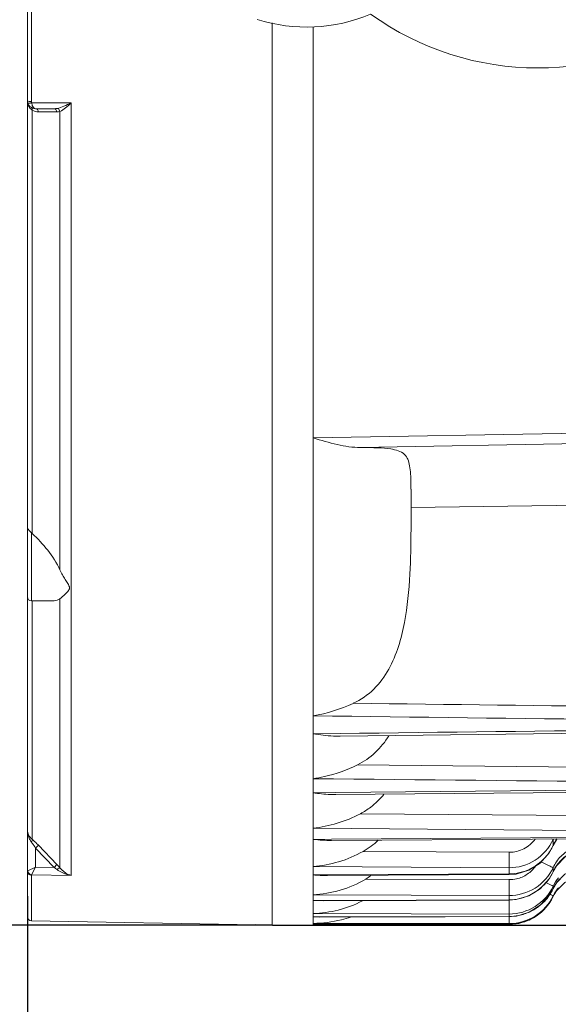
# Model space of a CAD drawing. Header units: millimetres. Extents: x 29170 to 33192, y 579 to 3108.
# Tile 101 of 256: x 29903 to 29969, y 2396 to 2517. Entities that reach past the tile are written whole.
import ezdxf

# ---------------------------------------------------------------- set-up
doc = ezdxf.new("R2010")
doc.units = ezdxf.units.MM
doc.layers.add('细实线', color=7, linetype='Continuous', lineweight=13)
doc.dimstyles.new('ISO-25', dxfattribs={"dimtxt": 15, "dimasz": 14, "dimexe": 3.5, "dimexo": 0, "dimgap": 3.5, "dimtad": 1, "dimtxsty": 'Standard', "dimcen": 2.5, "dimadec": 0, "dimazin": 0, "dimtfac": 1, "dimtmove": 0, "dimatfit": 3, "dimfxl": 1, "dimarcsym": 0})

# ---------------------------------------------------------------- blocks, each defined once
blk = doc.blocks.new('*D8')
at = {"layer": 'Defpoints', "color": 0, "transparency": 16777216}
for p in [(29856.26, 2686.14), (29933.63, 2686.14), (29933.63, 2406.14)]:
    blk.add_point(p, dxfattribs=at)
at = {"layer": '细实线', "color": 0, "lineweight": -2, "transparency": 16777216}
for p, q in [((29933.63, 2686.14), (29852.76, 2686.14)), ((29856.26, 2420.14), (29856.26, 2672.14)), ((29933.63, 2406.14), (29852.76, 2406.14))]:
    blk.add_line(p, q, dxfattribs=at)
at = {"layer": '细实线', "color": 0, "transparency": 16777216}
for points in [[(29853.92, 2672.14), (29858.59, 2672.14), (29856.26, 2686.14)], [(29853.92, 2420.14), (29858.59, 2420.14), (29856.26, 2406.14)]]:
    blk.add_solid(points, dxfattribs=at)
at = {"layer": '细实线', "color": 0, "transparency": 16777216, "insert": (29845.26, 2546.14), "char_height": 15, "attachment_point": 5, "rotation": 90}
blk.add_mtext('280mm', dxfattribs=at)
blk = doc.blocks.new('*D9')
at = {"layer": 'Defpoints', "color": 0, "transparency": 16777216}
for p in [(30028.63, 2424.25), (29903.63, 2409.67), (30028.63, 2339.84)]:
    blk.add_point(p, dxfattribs=at)
at = {"layer": '细实线', "color": 0, "lineweight": -2, "transparency": 16777216}
for p, q in [((30028.63, 2424.25), (30028.63, 2336.34)), ((29903.63, 2409.67), (29903.63, 2336.34)), ((29917.63, 2339.84), (30014.63, 2339.84))]:
    blk.add_line(p, q, dxfattribs=at)
at = {"layer": '细实线', "color": 0, "transparency": 16777216}
for points in [[(29917.63, 2342.17), (29917.63, 2337.51), (29903.63, 2339.84)], [(30014.63, 2342.17), (30014.63, 2337.51), (30028.63, 2339.84)]]:
    blk.add_solid(points, dxfattribs=at)
at = {"layer": '细实线', "color": 0, "transparency": 16777216, "insert": (29966.13, 2350.84), "char_height": 15, "attachment_point": 5}
blk.add_mtext('125mm', dxfattribs=at)
blk = doc.blocks.new('*D10')
at = {"layer": 'Defpoints', "color": 0, "transparency": 16777216}
for p in [(30032.33, 2480.72), (29903.63, 2409.08), (29903.63, 2282.78)]:
    blk.add_point(p, dxfattribs=at)
at = {"layer": '细实线', "color": 0, "lineweight": -2, "transparency": 16777216}
for p, q in [((30032.33, 2480.72), (30032.33, 2279.28)), ((29903.63, 2409.08), (29903.63, 2279.28)), ((30018.33, 2282.78), (29917.63, 2282.78))]:
    blk.add_line(p, q, dxfattribs=at)
at = {"layer": '细实线', "color": 0, "transparency": 16777216}
for points in [[(29917.63, 2285.11), (29917.63, 2280.45), (29903.63, 2282.78)], [(30018.33, 2285.11), (30018.33, 2280.45), (30032.33, 2282.78)]]:
    blk.add_solid(points, dxfattribs=at)
at = {"layer": '细实线', "color": 0, "transparency": 16777216, "insert": (29967.98, 2295.03), "char_height": 15, "attachment_point": 5}
blk.add_mtext('128,7mm', dxfattribs=at)
blk = doc.blocks.new('*D11')
at = {"layer": 'Defpoints', "color": 0, "transparency": 16777216}
for p in [(29986.13, 2779.14), (29933.63, 2406.14), (30141.04, 2406.14)]:
    blk.add_point(p, dxfattribs=at)
at = {"layer": '细实线', "color": 0, "lineweight": -2, "transparency": 16777216}
for p, q in [((29986.13, 2779.14), (30144.54, 2779.14)), ((30141.04, 2765.14), (30141.04, 2420.14)), ((29933.63, 2406.14), (30144.54, 2406.14))]:
    blk.add_line(p, q, dxfattribs=at)
at = {"layer": '细实线', "color": 0, "transparency": 16777216}
for points in [[(30138.71, 2765.14), (30143.38, 2765.14), (30141.04, 2779.14)], [(30138.71, 2420.14), (30143.38, 2420.14), (30141.04, 2406.14)]]:
    blk.add_solid(points, dxfattribs=at)
at = {"layer": '细实线', "color": 0, "transparency": 16777216, "insert": (30130.04, 2592.64), "char_height": 15, "attachment_point": 5, "rotation": 90}
blk.add_mtext('373mm', dxfattribs=at)

msp = doc.modelspace()

# ---------------------------------------------------------------- linework, layer by layer
at = {"layer": '细实线'}
for p, q in [((29903.625, 2407.154), (29903.625, 2645.93)), ((29904.117, 2506.999), (29904.117, 2585.279)), ((29933.625, 2516.669), (29933.625, 2406.153)), ((29933.625, 2406.14), (29933.625, 2516.669)), ((29938.625, 2406.139), (29938.625, 2516.167)), ((29908.989, 2506.858), (29904.137, 2506.857)), ((29908.989, 2506.858), (29908.989, 2412.211)), ((29904.211, 2505.955), (29904.211, 2454.095)), ((29906.881, 2506.139), (29904.625, 2506.139)), ((29906.103, 2505.743), (29904.979, 2505.744)), ((29907.234, 2505.742), (29906.103, 2505.743)), ((29907.61, 2449.635), (29907.61, 2505.797)), ((30014.442, 2467.183), (29938.625, 2465.809)), ((30014.494, 2465.877), (29944.434, 2464.634)), ((29950.625, 2454.641), (29950.625, 2459.532)), ((30028.353, 2458.265), (29950.625, 2457.306)), ((29903.872, 2454.439), (29904.125, 2454.177)), ((29904.125, 2454.177), (29904.125, 2445.847)), ((29907.61, 2413.138), (29907.61, 2446.12)), ((29906.605, 2445.847), (29904.125, 2445.847)), ((29904.211, 2445.847), (29904.211, 2416.645)), ((29941.922, 2429.61), (29938.625, 2429.571)), ((30018.841, 2425.038), (29944.048, 2425.761)), ((29941.403, 2422.36), (29938.625, 2422.334)), ((30018.348, 2423.09), (29941.403, 2422.36)), ((30018.922, 2419.215), (29944.421, 2419.778)), ((30018.348, 2417.38), (29938.625, 2417.992)), ((30018.348, 2417.225), (29940.891, 2416.653)), ((29904.979, 2415.907), (29904.625, 2415.569)), ((29907.234, 2413.547), (29904.979, 2415.907)), ((29940.891, 2416.653), (29938.625, 2416.637)), ((29968.034, 2416.605), (29967.846, 2416.696)), ((29968.034, 2415.892), (29968.034, 2416.605)), ((29968.034, 2415.892), (29968.051, 2415.886)), ((29904.625, 2415.569), (29904.625, 2413.25)), ((29906.881, 2413.209), (29904.625, 2415.569)), ((29962.662, 2415.059), (29944.759, 2415.162)), ((29907.234, 2413.547), (29906.881, 2413.209)), ((29904.625, 2413.25), (29903.666, 2412.779)), ((29904.137, 2412.299), (29904.625, 2413.25)), ((29904.137, 2412.299), (29908.989, 2412.211)), ((29904.625, 2413.25), (29906.881, 2413.209)), ((29962.627, 2413.159), (29938.625, 2413.3)), ((29938.625, 2412.282), (29940.38, 2412.291)), ((29940.38, 2412.291), (29962.627, 2412.413)), ((29940.38, 2412.203), (29962.638, 2412.323)), ((29962.627, 2412.413), (29962.627, 2413.159)), ((29962.627, 2412.413), (29962.638, 2412.323)), ((29962.638, 2412.323), (29963.51, 2412.394)), ((29968.034, 2412.674), (29968.034, 2413.17)), ((29968.034, 2412.674), (29968.043, 2412.671)), ((29904.117, 2406.654), (29904.117, 2412.258)), ((29962.662, 2411.701), (29945.067, 2411.773)), ((29968.037, 2410.603), (29968.458, 2411.326)), ((29968.034, 2410.603), (29968.034, 2410.897)), ((29968.034, 2410.603), (29968.037, 2410.603)), ((29968.034, 2409.628), (29968.161, 2409.876)), ((29968.162, 2409.876), (29968.452, 2410.341)), ((29962.627, 2409.753), (29938.625, 2409.852)), ((29938.625, 2409.142), (29939.867, 2409.147)), ((29939.867, 2409.104), (29938.625, 2409.142)), ((29939.867, 2409.147), (29962.627, 2409.232)), ((29939.867, 2409.104), (29962.634, 2409.188)), ((29962.627, 2409.232), (29962.627, 2409.753)), ((29962.627, 2409.232), (29962.634, 2409.188)), ((29962.634, 2409.188), (29963.519, 2409.258)), ((29967.833, 2409.246), (29968.034, 2409.628)), ((29968.034, 2409.628), (29968.034, 2409.725)), ((29962.627, 2407.494), (29938.625, 2407.554)), ((29962.627, 2407.186), (29962.627, 2407.494)), ((29904.117, 2406.654), (29931.625, 2406.174)), ((29938.625, 2407.135), (29939.348, 2407.136)), ((29939.349, 2407.122), (29938.625, 2407.135)), ((29962.627, 2406.327), (29938.625, 2406.35)), ((29939.348, 2407.136), (29962.627, 2407.186)), ((29962.627, 2407.187), (29962.631, 2407.172)), ((29962.627, 2406.225), (29962.627, 2406.327)), ((29931.625, 2406.188), (29933.625, 2406.153)), ((29931.625, 2406.188), (29931.625, 2406.174)), ((29933.625, 2406.139), (29938.625, 2406.139)), ((29938.822, 2406.21), (29938.625, 2406.211)), ((29938.625, 2406.211), (29938.822, 2406.211)), ((29938.822, 2406.211), (29962.627, 2406.225)), ((29962.627, 2406.226), (29962.628, 2406.224))]:
    msp.add_line(p, q, dxfattribs=at)
for points in [[(29941.926, 2429.275), (29965.633, 2429.552), (29993.112, 2429.875)], [(29941.406, 2422.128), (29965.571, 2422.352), (29993.023, 2422.609)], [(29940.892, 2416.503), (29965.517, 2416.68), (29992.942, 2416.88)], [(29968.051, 2415.886), (29968.494, 2416.676), (29968.518, 2416.702)], [(29963.51, 2412.394), (29965.053, 2412.86), (29966.431, 2413.739), (29967.538, 2414.974), (29968.05, 2415.886)], [(29967.544, 2411.801), (29968.472, 2413.42), (29969.49, 2414.478), (29970.839, 2415.194), (29972.446, 2415.56), (29973.633, 2415.629)], [(29968.458, 2411.326), (29969.475, 2412.367), (29970.828, 2413.072), (29972.44, 2413.43), (29973.63, 2413.496)], [(29968.452, 2410.341), (29969.468, 2411.371), (29970.823, 2412.069), (29972.435, 2412.422), (29973.627, 2412.485)], [(29963.519, 2409.258), (29965.067, 2409.72), (29966.443, 2410.588), (29967.544, 2411.801)], [(29962.631, 2407.172), (29963.522, 2407.24), (29965.075, 2407.699), (29966.451, 2408.56), (29967.549, 2409.761), (29968.037, 2410.603)], [(29962.628, 2406.224), (29963.52, 2406.291), (29965.077, 2406.748), (29966.455, 2407.606), (29967.553, 2408.801), (29967.833, 2409.246)], [(29939.348, 2407.122), (29954.817, 2407.155), (29962.631, 2407.171)], [(29938.822, 2406.21), (29954.813, 2406.22), (29962.628, 2406.224)]]:
    msp.add_lwpolyline(points, dxfattribs=at)
for centre, radius, start, end in [((29937.841, 2536.139), 20, 252.30232, 293.05454), ((29966.125, 2546.139), 35, 234.24316, 305.75684), ((29905.227, 2507.139), 1.602, 179.99975, 185.15158), ((29904.625, 2507.139), 1, 180, 270), ((29904.622, 2506.999), 0.506, 180.03958, 196.25686), ((29904.98, 2507.247), 1.503, 239.24632, 269.96211), ((29880.663, 2458.87), 69.956, 0.54158, 1.02168), ((29905.661, 2455.694), 2.159, 224.63796, 227.79229), ((29904.125, 2446.347), 0.5, 180, 270), ((29935.207, 2451.402), 19.926, 279.8792, 294.70821), ((29940.109, 2427.929), 9.221, 297.87873, 307.16429), ((29940.23, 2423.197), 9.223, 299.40878, 313.75373), ((29962.451, 2418.527), 6.174, 321.68715, 334.72718), ((29973.509, 2414.193), 5.982, 155.18509, 156.22746), ((29897.95, 2404.647), 12.861, 41.31621, 43.78868), ((29972.682, 2410.561), 5.104, 145.06995, 152.01294), ((29900.331, 2403.814), 11.453, 52.78106, 55.11849), ((29962.526, 2415.3), 6.103, 322.78488, 334.50824), ((29973.009, 2410.383), 5.477, 151.97049, 155.27421), ((29940.349, 2419.63), 9.165, 300.97995, 305.68724), ((29962.675, 2415.616), 3.915, 269.7998, 282.83394), ((29962.595, 2415.24), 6.01, 283.5981, 317.25442), ((29962.57, 2415.268), 6.048, 317.2174, 322.76798), ((29972.165, 2408.745), 4.522, 137.14472, 143.67534), ((29962.634, 2413.481), 5.987, 269.9331, 334.4295), ((29962.575, 2413.222), 6.055, 323.31003, 334.37262), ((29972.815, 2408.339), 5.29, 153.71013, 154.65042), ((29972.504, 2407.585), 4.956, 145.81208, 154.41271), ((29972.412, 2407.545), 4.848, 144.95691, 151.26135), ((29972.159, 2407.815), 4.541, 140.22982, 145.76772), ((29972.148, 2407.728), 4.527, 140.33712, 144.93644), ((29962.63, 2412.323), 5.996, 269.9666, 334.32707), ((29962.609, 2415.217), 5.984, 270.17503, 282.88692), ((29962.624, 2412.228), 6.003, 270.03199, 330.20893), ((29858.815, 2409.698), 103.847, 359.4899, 359.71599), ((29962.618, 2415.171), 5.938, 282.9012, 283.54783), ((29962.607, 2413.199), 6.015, 308.83188, 314.00994), ((29962.6, 2413.206), 6.025, 314.01381, 323.29165), ((29962.619, 2413.174), 5.987, 281.31045, 288.58291), ((29962.614, 2413.188), 6.002, 288.5849, 295.43201), ((29962.597, 2413.215), 6.034, 295.46238, 308.80867), ((29904.125, 2407.154), 0.5, 180, 269), ((29962.615, 2413.197), 6.011, 270.10853, 281.29748), ((29938.626, 2425.098), 18.959, 269.99872, 270.60789), ((29938.626, 2425.097), 18.958, 269.99871, 270.60931), ((29938.64, 2424.095), 17.956, 270.59466, 272.70144), ((29938.638, 2424.225), 18.086, 270.60073, 272.33159)]:
    msp.add_arc(centre, radius, start, end, dxfattribs=at)
for points, knots in [([(29903.691, 2507.07), (29903.681, 2507.074), (29903.654, 2507.09), (29903.625, 2507.117), (29903.625, 2507.139)], [0, 0, 0, 0, 0.3347375, 1, 1, 1, 1]), ([(29904.137, 2506.857), (29904.032, 2506.83), (29903.902, 2506.804), (29903.681, 2506.807), (29903.666, 2506.857)], [0, 0, 0, 0, 0.6732656, 1, 1, 1, 1]), ([(29904.117, 2506.999), (29904.074, 2506.999), (29903.931, 2507.006), (29903.782, 2507.024), (29903.691, 2507.07)], [0, 0, 0, 0, 0.2941203, 1, 1, 1, 1]), ([(29904.211, 2505.955), (29904.16, 2505.99), (29903.972, 2506.139), (29903.831, 2506.343), (29903.759, 2506.505)], [0, 0, 0, 0, 0.2576906, 1, 1, 1, 1]), ([(29904.625, 2506.139), (29904.571, 2506.139), (29904.41, 2506.196), (29904.225, 2506.463), (29904.159, 2506.711), (29904.137, 2506.857)], [0, 0, 0, 0, 0.1751412, 0.5204351, 1, 1, 1, 1]), ([(29908.989, 2506.858), (29908.698, 2506.713), (29908.135, 2506.451), (29907.548, 2506.235), (29907.259, 2506.176)], [0, 0, 0, 0, 0.5239018, 1, 1, 1, 1]), ([(29908.989, 2506.858), (29908.759, 2506.643), (29908.325, 2506.26), (29907.852, 2505.908), (29907.61, 2505.797)], [0, 0, 0, 0, 0.540736, 1, 1, 1, 1]), ([(29904.113, 2506.28), (29904.135, 2506.267), (29904.223, 2506.183), (29904.227, 2506.046), (29904.211, 2505.955)], [0, 0, 0, 0, 0.2131412, 1, 1, 1, 1]), ([(29904.625, 2506.139), (29904.71, 2506.139), (29904.896, 2506.034), (29904.963, 2505.846), (29904.979, 2505.744)], [0, 0, 0, 0, 0.4487237, 1, 1, 1, 1]), ([(29906.881, 2506.139), (29906.965, 2506.139), (29907.152, 2506.033), (29907.219, 2505.845), (29907.234, 2505.742)], [0, 0, 0, 0, 0.4485035, 1, 1, 1, 1]), ([(29907.259, 2506.176), (29907.298, 2506.167), (29907.462, 2506.095), (29907.57, 2505.928), (29907.61, 2505.797)], [0, 0, 0, 0, 0.2261493, 1, 1, 1, 1]), ([(29944.434, 2464.634), (29943.478, 2464.634), (29941.505, 2464.961), (29939.603, 2465.506), (29938.625, 2465.809)], [0, 0, 0, 0, 0.4828923, 1, 1, 1, 1]), ([(29950.608, 2460.118), (29950.6, 2460.545), (29950.579, 2461.312), (29950.481, 2462.347), (29950.277, 2463.176), (29949.644, 2464.138), (29948.203, 2464.506), (29946.397, 2464.622), (29945.151, 2464.634), (29944.434, 2464.634)], [0, 0, 0, 0, 0.1369908, 0.2461597, 0.3332132, 0.4088825, 0.6033867, 0.769983, 1, 1, 1, 1]), ([(29903.625, 2454.867), (29903.625, 2454.837), (29903.659, 2454.671), (29903.779, 2454.54), (29903.872, 2454.439)], [0, 0, 0, 0, 0.176851, 1, 1, 1, 1]), ([(29950.621, 2454.641), (29950.608, 2452.799), (29950.536, 2448.979), (29950.09, 2444.151), (29949.152, 2440.247), (29947.99, 2437.414), (29946.176, 2434.91), (29944.46, 2433.725), (29943.535, 2433.301)], [0, 0, 0, 0, 0.2337656, 0.484785, 0.6129908, 0.7418968, 0.870974, 1, 1, 1, 1]), ([(29907.61, 2449.635), (29907.214, 2450.498), (29906.183, 2452.091), (29904.899, 2453.471), (29904.211, 2454.095)], [0, 0, 0, 0, 0.5056559, 1, 1, 1, 1]), ([(29907.61, 2449.635), (29907.703, 2449.432), (29907.901, 2449.04), (29908.226, 2448.486), (29908.507, 2448.051), (29908.711, 2447.725), (29908.784, 2447.546), (29908.784, 2447.458)], [0, 0, 0, 0, 0.270152, 0.5301074, 0.7772199, 0.893591, 1, 1, 1, 1]), ([(29908.784, 2447.458), (29908.784, 2447.293), (29908.565, 2447.002), (29908.169, 2446.571), (29907.833, 2446.28), (29907.61, 2446.12)], [0, 0, 0, 0, 0.2749652, 0.544293, 1, 1, 1, 1]), ([(29906.628, 2445.847), (29906.72, 2445.847), (29907.061, 2445.865), (29907.406, 2445.975), (29907.61, 2446.12)], [0, 0, 0, 0, 0.2678311, 1, 1, 1, 1]), ([(29941.926, 2429.275), (29941.653, 2429.272), (29940.547, 2429.295), (29939.447, 2429.433), (29938.625, 2429.571)], [0, 0, 0, 0, 0.2465014, 1, 1, 1, 1]), ([(29947.917, 2429.339), (29947.446, 2428.587), (29946.325, 2427.183), (29944.842, 2426.155), (29944.048, 2425.761)], [0, 0, 0, 0, 0.5001604, 1, 1, 1, 1]), ([(29938.625, 2424.07), (29939.088, 2424.139), (29940.955, 2424.485), (29942.767, 2425.126), (29944.048, 2425.761)], [0, 0, 0, 0, 0.246852, 1, 1, 1, 1]), ([(29941.406, 2422.128), (29941.176, 2422.126), (29940.245, 2422.141), (29939.318, 2422.235), (29938.625, 2422.334)], [0, 0, 0, 0, 0.2474415, 1, 1, 1, 1]), ([(29938.625, 2417.992), (29939.622, 2418.114), (29941.622, 2418.523), (29943.514, 2419.299), (29944.421, 2419.778)], [0, 0, 0, 0, 0.4944825, 1, 1, 1, 1]), ([(29904.211, 2416.645), (29904.032, 2416.795), (29903.739, 2417.129), (29903.625, 2417.564), (29903.625, 2417.761)], [0, 0, 0, 0, 0.5426911, 1, 1, 1, 1]), ([(29904.113, 2416.307), (29904.03, 2416.415), (29903.751, 2416.852), (29903.626, 2417.38), (29903.625, 2417.761)], [0, 0, 0, 0, 0.263856, 1, 1, 1, 1]), ([(29904.211, 2416.645), (29904.227, 2416.599), (29904.206, 2416.472), (29904.151, 2416.367), (29904.113, 2416.307)], [0, 0, 0, 0, 0.4061475, 1, 1, 1, 1]), ([(29904.625, 2415.569), (29904.504, 2415.76), (29904.337, 2416.009), (29904.158, 2416.249), (29904.113, 2416.307)], [0, 0, 0, 0, 0.7564752, 1, 1, 1, 1]), ([(29904.979, 2415.907), (29904.916, 2415.972), (29904.668, 2416.227), (29904.411, 2416.472), (29904.211, 2416.645)], [0, 0, 0, 0, 0.2563962, 1, 1, 1, 1]), ([(29968.034, 2416.605), (29967.559, 2415.599), (29966.018, 2413.811), (29963.741, 2413.155), (29962.627, 2413.159)], [0, 0, 0, 0, 0.4995222, 1, 1, 1, 1]), ([(29965.827, 2416.678), (29965.466, 2416.187), (29964.51, 2415.354), (29963.271, 2415.056), (29962.662, 2415.059)], [0, 0, 0, 0, 0.5002281, 1, 1, 1, 1]), ([(29973.625, 2416.134), (29973.065, 2416.137), (29971.942, 2416.066), (29970.307, 2415.606), (29968.895, 2414.632), (29968.267, 2413.677), (29968.034, 2413.17)], [0, 0, 0, 0, 0.2505427, 0.5008984, 0.7505576, 1, 1, 1, 1]), ([(29938.625, 2413.3), (29939.682, 2413.402), (29941.809, 2413.792), (29943.811, 2414.629), (29944.759, 2415.162)], [0, 0, 0, 0, 0.4940169, 1, 1, 1, 1]), ([(29962.627, 2413.159), (29962.641, 2413.402), (29962.651, 2414.035), (29962.66, 2414.668), (29962.662, 2415.059)], [0, 0, 0, 0, 0.3828711, 1, 1, 1, 1]), ([(29962.627, 2412.413), (29963.516, 2412.416), (29965.315, 2412.837), (29966.744, 2414.003), (29967.296, 2414.7)], [0, 0, 0, 0, 0.5002175, 1, 1, 1, 1]), ([(29968.497, 2413.484), (29968.773, 2413.878), (29969.454, 2414.588), (29970.752, 2415.274), (29972.172, 2415.614), (29973.141, 2415.676), (29973.625, 2415.679)], [0, 0, 0, 0, 0.2492333, 0.4990396, 0.7494592, 1, 1, 1, 1]), ([(29968.034, 2413.17), (29967.883, 2413.255), (29967.385, 2413.478), (29966.896, 2413.718), (29966.561, 2413.876)], [0, 0, 0, 0, 0.3186331, 1, 1, 1, 1]), ([(29903.666, 2412.779), (29903.66, 2412.776), (29903.643, 2412.767), (29903.625, 2412.751), (29903.625, 2412.738)], [0, 0, 0, 0, 0.3453707, 1, 1, 1, 1]), ([(29903.625, 2412.738), (29903.625, 2412.616), (29903.734, 2412.36), (29903.991, 2412.26), (29904.117, 2412.258)], [0, 0, 0, 0, 0.4928123, 1, 1, 1, 1]), ([(29904.117, 2412.258), (29904.117, 2412.265), (29904.121, 2412.281), (29904.131, 2412.293), (29904.137, 2412.299)], [0, 0, 0, 0, 0.4580806, 1, 1, 1, 1]), ([(29907.61, 2413.138), (29907.56, 2413.14), (29907.434, 2413.063), (29907.326, 2412.989), (29907.259, 2412.934)], [0, 0, 0, 0, 0.3658178, 1, 1, 1, 1]), ([(29908.989, 2412.211), (29908.839, 2412.236), (29908.226, 2412.372), (29907.637, 2412.646), (29907.259, 2412.934)], [0, 0, 0, 0, 0.2424229, 1, 1, 1, 1]), ([(29908.989, 2412.211), (29908.867, 2412.247), (29908.344, 2412.447), (29907.888, 2412.809), (29907.61, 2413.138)], [0, 0, 0, 0, 0.2284656, 1, 1, 1, 1]), ([(29968.034, 2413.17), (29967.557, 2412.169), (29966.007, 2410.396), (29963.738, 2409.75), (29962.627, 2409.753)], [0, 0, 0, 0, 0.4997282, 1, 1, 1, 1]), ([(29965.898, 2413.382), (29965.62, 2412.989), (29964.918, 2412.299), (29964.014, 2411.906), (29963.545, 2411.799)], [0, 0, 0, 0, 0.5000832, 1, 1, 1, 1]), ([(29938.625, 2409.852), (29939.737, 2409.93), (29941.982, 2410.291), (29944.088, 2411.185), (29945.067, 2411.773)], [0, 0, 0, 0, 0.493758, 1, 1, 1, 1]), ([(29962.627, 2409.753), (29962.645, 2409.987), (29962.649, 2410.637), (29962.66, 2411.286), (29962.662, 2411.701)], [0, 0, 0, 0, 0.3613605, 1, 1, 1, 1]), ([(29968.034, 2410.897), (29967.951, 2410.949), (29967.646, 2411.082), (29967.352, 2411.234), (29967.142, 2411.335)], [0, 0, 0, 0, 0.2968085, 1, 1, 1, 1]), ([(29968.034, 2409.725), (29968.007, 2409.752), (29967.872, 2409.797), (29967.756, 2409.868), (29967.667, 2409.912)], [0, 0, 0, 0, 0.2739301, 1, 1, 1, 1]), ([(29938.625, 2407.554), (29939.659, 2407.599), (29941.746, 2407.864), (29943.731, 2408.603), (29944.659, 2409.108)], [0, 0, 0, 0, 0.4948359, 1, 1, 1, 1]), ([(29962.627, 2407.494), (29962.645, 2407.633), (29962.643, 2408.061), (29962.655, 2408.487), (29962.658, 2408.774)], [0, 0, 0, 0, 0.32883, 1, 1, 1, 1]), ([(29938.625, 2406.35), (29939.79, 2406.37), (29941.357, 2406.542), (29942.85, 2406.992), (29943.22, 2407.125)], [0, 0, 0, 0, 0.7476246, 1, 1, 1, 1]), ([(29962.627, 2406.327), (29962.635, 2406.35), (29962.634, 2406.433), (29962.645, 2406.597), (29962.649, 2406.849), (29962.653, 2407.044), (29962.654, 2407.154)], [0, 0, 0, 0, 0.0883293, 0.2919342, 0.6010572, 1, 1, 1, 1])]:
    msp.add_open_spline(points, degree=3, knots=knots, dxfattribs=at)
for points in [[(29903.759, 2506.505), (29903.69, 2506.659), (29903.647, 2506.827), (29903.632, 2506.995)], [(29907.259, 2506.176), (29907.135, 2506.15), (29907.007, 2506.139), (29906.881, 2506.139)], [(29907.61, 2505.797), (29907.489, 2505.759), (29907.361, 2505.742), (29907.234, 2505.742)], [(29943.535, 2433.301), (29967.104, 2433.013), (29990.672, 2432.73), (30014.241, 2432.45)], [(29938.625, 2431.772), (29963.819, 2431.452), (29989.012, 2431.137), (30014.206, 2430.828)], [(30018.348, 2430.523), (29992.873, 2430.215), (29967.397, 2429.911), (29941.922, 2429.61)], [(30018.348, 2423.288), (29991.774, 2423.545), (29965.2, 2423.806), (29938.625, 2424.07)], [(29945.68, 2420.581), (29946.274, 2421.031), (29946.815, 2421.56), (29947.287, 2422.138)], [(29940.892, 2416.503), (29940.135, 2416.497), (29939.377, 2416.549), (29938.625, 2416.637)], [(29968.034, 2415.892), (29968.161, 2416.178), (29968.31, 2416.456), (29968.483, 2416.718)], [(29903.666, 2412.779), (29903.678, 2412.623), (29903.778, 2412.462), (29903.911, 2412.378)], [(29903.911, 2412.378), (29903.978, 2412.335), (29904.057, 2412.307), (29904.137, 2412.299)], [(29940.38, 2412.203), (29939.795, 2412.2), (29939.209, 2412.229), (29938.625, 2412.282)], [(29968.67, 2411.908), (29968.417, 2411.6), (29968.205, 2411.256), (29968.034, 2410.897)], [(29968.072, 2410.681), (29968.2, 2410.941), (29968.35, 2411.191), (29968.522, 2411.424)]]:
    msp.add_open_spline(points, degree=3, dxfattribs=at)

# ---------------------------------------------------------------- dimensions: what is measured, and where the dimension line sits
for base, p1, p2, picture, middle in [((30141.043, 2406.139), (29986.125, 2779.139), (29933.625, 2406.139), '*D11', (30130.043, 2592.639)), ((29856.256, 2686.139), (29933.625, 2406.139), (29933.625, 2686.139), '*D8', (29845.256, 2546.139))]:
    dim = msp.add_linear_dim(base=base, p1=p1, p2=p2, angle=90, text='<>mm', dimstyle='ISO-25', dxfattribs=at)
    dim.commit()
    dim.dimension.update_dxf_attribs({"geometry": picture, "text_midpoint": middle})
for base, p1, p2, picture, middle in [((29903.625, 2282.781), (30032.325, 2480.716), (29903.625, 2409.084), '*D10', (29967.975, 2295.031)), ((30028.625, 2339.839), (29903.625, 2409.67), (30028.625, 2424.246), '*D9', (29966.125, 2350.839))]:
    dim = msp.add_linear_dim(base=base, p1=p1, p2=p2, text='<>mm', dimstyle='ISO-25', dxfattribs=at)
    dim.commit()
    dim.dimension.update_dxf_attribs({"geometry": picture, "text_midpoint": middle})

doc.saveas('drawing.dxf')
